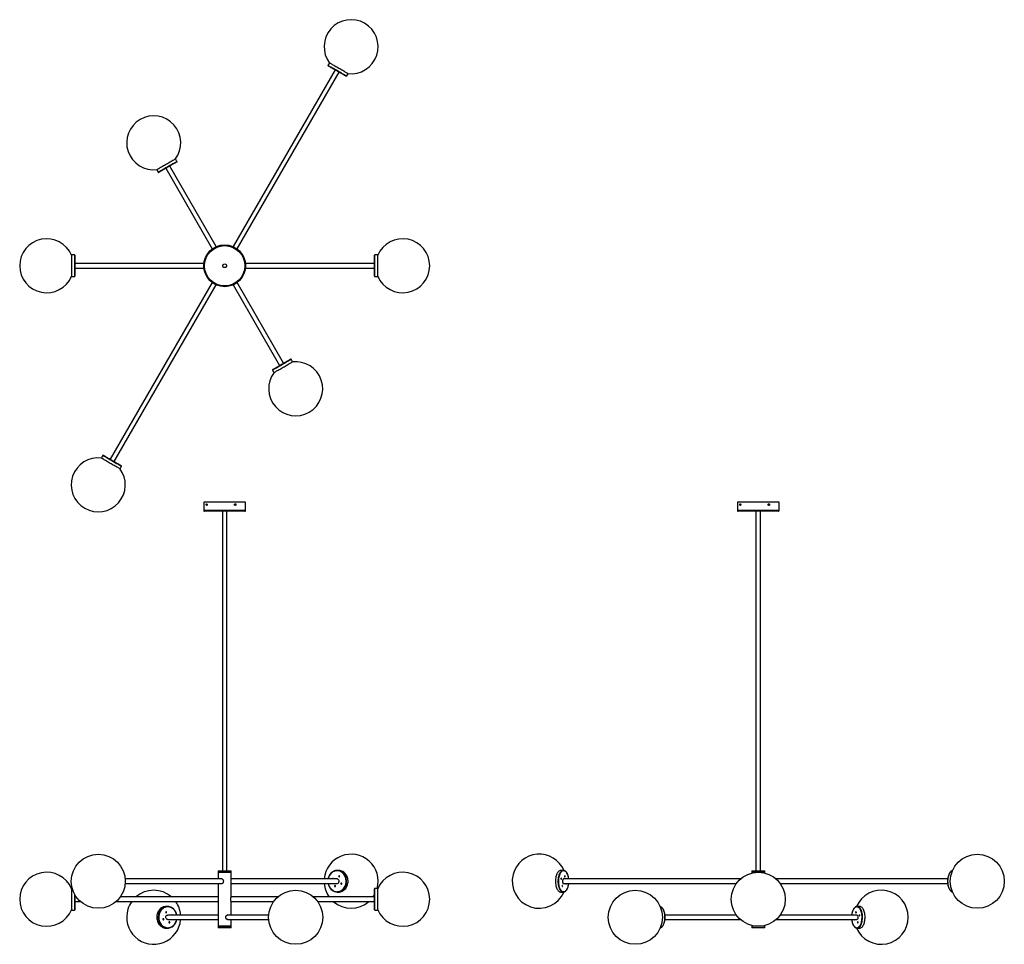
# Model space of a CAD drawing. Header units: millimetres. Extents: x 172 to 2906, y 336 to 2903.
import ezdxf

# ---------------------------------------------------------------- set-up
doc = ezdxf.new("R2010")
doc.units = ezdxf.units.MM

msp = doc.modelspace()

# ---------------------------------------------------------------- linework, layer by layer
at = {"color": 7, "linetype": 'Continuous', "lineweight": 25}
for p, q in [((1047.6, 2763.4), (764.5, 2272.9)), ((1031.7, 2783), (1027.7, 2776.1)), ((775.5, 2266.5), (1058.6, 2757)), ((1079.6, 2746.1), (1083.6, 2753)), ((608.6, 2509.3), (604.6, 2516.3)), ((577.6, 2490.3), (706.8, 2266.5)), ((717.8, 2272.9), (588.6, 2496.6)), ((552.7, 2486.3), (556.7, 2479.3)), ((324.1, 2249.8), (316.1, 2249.8)), ((316.1, 2249.8), (316.1, 2189.8)), ((325.1, 2248.8), (325.1, 2190.8)), ((1157.1, 2244.3), (1157.1, 2248.8)), ((1157.1, 2190.8), (1157.1, 2244.3)), ((1166.1, 2249.8), (1158.1, 2249.8)), ((1166.1, 2245.2), (1166.1, 2249.8)), ((1166.1, 2189.8), (1166.1, 2245.2)), ((683.5, 2226.1), (325.1, 2226.1)), ((1157.1, 2226.1), (798.8, 2226.1)), ((316.1, 2189.8), (324.1, 2189.8)), ((325.1, 2213.4), (683.5, 2213.4)), ((690, 2192.4), (690, 2192.4)), ((692.3, 2188.5), (692.3, 2188.5)), ((798.8, 2213.4), (1157.1, 2213.4)), ((1158.1, 2189.8), (1166.1, 2189.8)), ((706.8, 2173), (423.6, 1682.6)), ((434.6, 1676.2), (717.8, 2166.7)), ((764.5, 2166.7), (893.6, 1943)), ((904.6, 1949.3), (775.5, 2173)), ((929.6, 1953.3), (925.6, 1960.3)), ((873.7, 1930.3), (877.7, 1923.3)), ((402.7, 1693.5), (398.7, 1686.6)), ((450.6, 1656.6), (454.6, 1663.5)), ((683.1, 1563.4), (683.1, 1540.4)), ((691.1, 1563.4), (683.1, 1563.4)), ((799.1, 1563.4), (691.1, 1563.4)), ((799.1, 1540.4), (799.1, 1563.4)), ((2164.5, 1563.4), (2164.5, 1540.4)), ((2280.5, 1563.4), (2164.5, 1563.4)), ((2280.5, 1540.4), (2280.5, 1563.4)), ((692.8, 1538.4), (685.1, 1538.4)), ((797.1, 1538.4), (692.8, 1538.4)), ((734.8, 1538.4), (734.8, 540.4)), ((747.5, 540.4), (747.5, 1538.4)), ((2278.5, 1538.4), (2166.5, 1538.4)), ((2216.2, 1538.4), (2216.2, 540.4)), ((2228.9, 540.4), (2228.9, 1538.4)), ((723.1, 540.4), (723.1, 536.4)), ((723.1, 540.4), (739.7, 540.4)), ((723.1, 536.4), (723.1, 517.7)), ((723.1, 536.4), (739.7, 536.4)), ((723.1, 536.4), (741.1, 536.4)), ((739.7, 540.4), (759.1, 540.4)), ((739.7, 536.4), (759.1, 536.4)), ((741.1, 536.4), (759.1, 536.4)), ((759.1, 536.4), (759.1, 540.4)), ((759.1, 467.8), (759.1, 536.4)), ((1057.6, 541.4), (1053.6, 541.4)), ((1058.8, 523.5), (1059.1, 523.4)), ((1681.3, 541.4), (1674.4, 541.4)), ((1681.8, 541.3), (1681.3, 541.4)), ((2204.5, 540.4), (2204.5, 536.4)), ((2204.5, 540.4), (2240.5, 540.4)), ((2204.5, 536.4), (2204.5, 534.2)), ((2204.5, 536.4), (2240.5, 536.4)), ((2240.5, 536.4), (2240.5, 540.4)), ((2240.5, 534.2), (2240.5, 536.4)), ((733.1, 517.7), (464.8, 517.7)), ((464.8, 505), (733.1, 505)), ((723.1, 505), (723.1, 467.8)), ((1053.1, 517.7), (759.1, 517.7)), ((759.1, 505), (1053.1, 505)), ((1047.3, 496.6), (1047.7, 496.4)), ((1054.1, 517.6), (1053.1, 517.7)), ((1064.7, 503.4), (1065.1, 503.3)), ((1681.5, 505.1), (1682.1, 505)), ((2173.1, 517.7), (1682.1, 517.7)), ((1682.1, 505), (2161.6, 505)), ((2748.7, 517.7), (2272, 517.7)), ((2283.5, 505), (2748.7, 505)), ((317.8, 491.4), (316.1, 491.4)), ((316.1, 491.4), (316.1, 431.4)), ((325.1, 473.8), (325.1, 432.4)), ((329.1, 467.7), (325.1, 467.7)), ((723.2, 467.7), (451.1, 467.7)), ((888.7, 467.7), (759.1, 467.7)), ((1157.1, 467.7), (987.7, 467.7)), ((1053.6, 481.4), (1057.6, 481.4)), ((1157.1, 432.4), (1157.1, 490.4)), ((1166.1, 491.4), (1158.1, 491.4)), ((1166.1, 431.4), (1166.1, 491.4)), ((1674.4, 481.4), (1681.3, 481.4)), ((1681.3, 481.4), (1681.6, 481.4)), ((325.1, 455), (340.6, 455)), ((439.6, 455), (723.2, 455)), ((582.6, 441.4), (578.6, 441.4)), ((723.1, 454.9), (723.1, 386.4)), ((759.1, 455), (877.2, 455)), ((759.1, 417.7), (759.1, 454.9)), ((999.2, 455), (1157.1, 455)), ((2497.1, 441.4), (2496.5, 441.3)), ((2504, 441.4), (2497.1, 441.4)), ((316.1, 431.4), (324.1, 431.4)), ((723.1, 417.7), (583.1, 417.7)), ((594.9, 418), (594.4, 417.7)), ((863.5, 417.7), (749.1, 417.7)), ((1158.1, 431.4), (1166.1, 431.4)), ((2161.6, 417.7), (1963.2, 417.7)), ((2496.2, 417.7), (2283.5, 417.7)), ((583.1, 405), (723.1, 405)), ((723.1, 386.4), (723.1, 382.4)), ((731.7, 386.4), (723.1, 386.4)), ((723.1, 386.4), (741.1, 386.4)), ((759.1, 386.4), (731.7, 386.4)), ((741.1, 386.4), (759.1, 386.4)), ((749.1, 405), (863.5, 405)), ((759.1, 386.4), (759.1, 405)), ((759.1, 382.4), (759.1, 386.4)), ((1963.2, 405), (2173.1, 405)), ((2204.5, 388.6), (2204.5, 386.4)), ((2204.5, 386.4), (2204.5, 382.4)), ((2240.5, 386.4), (2204.5, 386.4)), ((2240.5, 386.4), (2240.5, 388.6)), ((2240.5, 382.4), (2240.5, 386.4)), ((2272, 405), (2496.2, 405)), ((2489.5, 405), (2489.6, 404.9)), ((578.6, 381.4), (582.6, 381.4)), ((731.7, 382.4), (723.1, 382.4)), ((759.1, 382.4), (731.7, 382.4)), ((2240.5, 382.4), (2204.5, 382.4)), ((2496.9, 381.4), (2497.1, 381.4)), ((2497.1, 381.4), (2504, 381.4))]:
    msp.add_line(p, q, dxfattribs=at)
at = {"color": 8, "linetype": 'Continuous', "lineweight": 25}
for p, q in [((324.1, 2249.8), (324.1, 2189.8)), ((1158.1, 2245.2), (1158.1, 2249.8)), ((1158.1, 2189.8), (1158.1, 2245.2)), ((691.1, 1540.4), (683.1, 1540.4)), ((799.1, 1540.4), (691.1, 1540.4)), ((2280.5, 1540.4), (2164.5, 1540.4)), ((1675.1, 519.4), (1675, 519.4)), ((324.1, 475.6), (324.1, 431.4)), ((1158.1, 431.4), (1158.1, 491.4))]:
    msp.add_line(p, q, dxfattribs=at)
at = {"color": 8, "linetype": 'Continuous', "lineweight": 25, "flags": 128}
for points in [[(1079.6, 2746.1), (1079.6, 2746.1), (1079.4, 2746.2), (1078.8, 2746.5), (1078, 2747), (1076.9, 2747.6), (1075.5, 2748.5), (1073.8, 2749.4), (1072, 2750.5), (1069.9, 2751.7), (1067.6, 2753), (1065.1, 2754.4), (1062.5, 2755.9), (1059.8, 2757.5), (1057.1, 2759.1), (1054.3, 2760.7), (1051.4, 2762.3), (1048.7, 2763.9), (1045.9, 2765.5), (1043.3, 2767), (1040.8, 2768.5), (1038.4, 2769.9), (1036.2, 2771.1), (1034.2, 2772.3), (1032.5, 2773.3), (1031, 2774.1), (1029.7, 2774.9), (1028.8, 2775.4), (1028.1, 2775.8), (1027.7, 2776), (1027.7, 2776.1)], [(607, 2508.4), (605.9, 2507.7), (604.5, 2506.9), (602.8, 2506), (600.9, 2504.9), (598.8, 2503.7), (596.5, 2502.3), (594.1, 2500.9), (591.5, 2499.4), (588.8, 2497.9), (586, 2496.3), (583.2, 2494.7), (580.4, 2493), (577.6, 2491.4), (574.9, 2489.8), (572.3, 2488.3), (569.7, 2486.9), (567.4, 2485.5), (565.2, 2484.2), (563.2, 2483.1), (561.5, 2482.1), (560, 2481.2), (558.7, 2480.5), (557.8, 2480), (557.1, 2479.6), (556.7, 2479.4), (556.7, 2479.3)], [(608.6, 2509.3), (608.6, 2509.3), (608.4, 2509.2), (607.8, 2508.9), (607, 2508.4)], [(873.7, 1930.3), (873.7, 1930.3), (873.9, 1930.4), (874.5, 1930.7), (875.3, 1931.2), (876.4, 1931.9), (877.8, 1932.7), (879.5, 1933.6), (881.4, 1934.7), (883.5, 1935.9), (885.8, 1937.3), (888.2, 1938.7), (890.8, 1940.2), (893.5, 1941.7), (896.3, 1943.3), (899.1, 1944.9), (901.9, 1946.6), (904.7, 1948.2), (907.4, 1949.7), (910, 1951.3), (912.6, 1952.7), (914.9, 1954.1), (917.1, 1955.3), (919.1, 1956.5)], [(919.1, 1956.5), (920.8, 1957.5), (922.3, 1958.4), (923.6, 1959.1), (924.5, 1959.6), (925.2, 1960), (925.6, 1960.2), (925.6, 1960.3)], [(402.7, 1693.5), (402.7, 1693.5), (402.8, 1693.4), (403.3, 1693.2), (404.1, 1692.7), (405.1, 1692.1), (406.5, 1691.3), (408.1, 1690.4), (409.9, 1689.4), (411.9, 1688.2), (414.2, 1686.9), (416.6, 1685.5)], [(416.6, 1685.5), (419.2, 1684), (421.8, 1682.5), (424.6, 1680.9), (427.4, 1679.3), (430.2, 1677.6), (433, 1676), (435.7, 1674.4), (438.4, 1672.9), (440.9, 1671.4), (443.4, 1670), (445.6, 1668.8), (447.6, 1667.6), (449.4, 1666.5), (451, 1665.6), (452.3, 1664.9), (453.3, 1664.3), (454.1, 1663.9), (454.5, 1663.6), (454.6, 1663.5)], [(1042.1, 485.3), (1044.6, 484.1), (1047.3, 483.2), (1050, 482.6), (1052.8, 482.4), (1055.5, 482.5), (1058.3, 483), (1060.9, 483.8), (1063.5, 484.9), (1066, 486.4), (1068.3, 488.2), (1070.4, 490.3), (1072.3, 492.6), (1074, 495.1), (1075.4, 497.9), (1076.5, 500.8), (1077.4, 503.8), (1078, 506.9), (1078.2, 510.1), (1078.2, 513.3), (1077.9, 516.5), (1077.2, 519.6), (1076.3, 522.6), (1075.1, 525.5), (1073.6, 528.2), (1071.9, 530.7), (1069.9, 532.9), (1067.8, 534.9), (1065.4, 536.6), (1063, 538.1), (1060.4, 539.1), (1057.7, 539.9), (1054.9, 540.3), (1052.2, 540.3), (1049.4, 540), (1046.7, 539.4), (1044.1, 538.4), (1041.5, 537.1), (1039.2, 535.5), (1037, 533.5), (1034.9, 531.3), (1033.1, 528.9), (1031.6, 526.3), (1030.3, 523.4), (1029.3, 520.5), (1028.6, 517.7)], [(1070.2, 488.3), (1071.1, 489.1), (1073.1, 491.4), (1074.8, 493.9), (1076.3, 496.7), (1077.6, 499.6), (1078.5, 502.7), (1079.2, 505.8), (1079.6, 509), (1079.6, 512.3), (1079.4, 515.5), (1078.8, 518.7), (1078, 521.8), (1076.9, 524.8), (1075.5, 527.6), (1073.8, 530.2), (1072, 532.7), (1069.9, 534.8), (1069.6, 535)], [(1681.3, 541.4), (1680.4, 541.3), (1678.8, 540.9), (1677.2, 540.2), (1675.7, 539.2), (1674.2, 537.8), (1672.8, 536.1), (1671.5, 534.1), (1670.3, 531.9), (1669.3, 529.4), (1668.4, 526.7), (1667.6, 523.8), (1667, 520.8), (1666.6, 517.6), (1666.4, 514.4), (1666.3, 511.2), (1666.4, 507.9), (1666.7, 504.7), (1667.1, 501.6), (1667.7, 498.6), (1668.5, 495.7), (1669.4, 493.1), (1670.5, 490.6), (1671.6, 488.4), (1672.9, 486.4), (1674.3, 484.8), (1675.8, 483.4), (1677.4, 482.4), (1678.9, 481.7), (1680.6, 481.4), (1681.3, 481.4)], [(1688.9, 537.1), (1687.4, 538.4), (1685.9, 539.4), (1684.3, 540), (1682.7, 540.3), (1681.1, 540.3), (1679.6, 539.9), (1678, 539.2), (1676.5, 538.1), (1675.1, 536.7), (1673.7, 535), (1672.5, 533), (1671.3, 530.7), (1670.3, 528.2), (1669.5, 525.5), (1668.8, 522.6), (1668.2, 519.6), (1667.9, 516.5), (1667.7, 513.3), (1667.7, 510.1), (1667.8, 507), (1668.1, 503.8), (1668.6, 500.8), (1669.3, 497.9), (1670.1, 495.2), (1671.1, 492.6), (1672.2, 490.3), (1673.4, 488.2), (1674.7, 486.4), (1676.1, 485), (1677.6, 483.8), (1679.2, 483), (1680.8, 482.5), (1682.4, 482.4), (1683.9, 482.6), (1685.5, 483.2), (1687.1, 484.1), (1688.5, 485.3), (1689.9, 486.9), (1691.2, 488.7), (1692.4, 490.9), (1693.5, 493.2), (1694.4, 495.8), (1695.2, 498.6), (1695.8, 501.6), (1696.3, 504.6), (1696.3, 505)], [(1696.3, 517.7), (1695.9, 520.4), (1695.3, 523.4), (1694.6, 526.2), (1693.7, 528.9), (1692.7, 531.3), (1691.5, 533.5), (1690.2, 535.4), (1688.9, 537.1)], [(2761.7, 481.6), (2760.9, 481.9), (2759.4, 482.7), (2757.8, 483.8), (2756.4, 485.3), (2755, 487.1), (2753.8, 489.1), (2752.6, 491.4), (2751.6, 493.9), (2750.7, 496.7), (2750, 499.6), (2749.5, 502.7), (2749.1, 505.8), (2748.9, 509), (2748.8, 512.3), (2749, 515.5), (2749.3, 518.7), (2749.8, 521.8), (2750.4, 524.8), (2751.2, 527.6), (2752.2, 530.2), (2753.2, 532.7), (2754.5, 534.8), (2755.8, 536.7), (2757.2, 538.3), (2758.7, 539.6), (2760.2, 540.5), (2761.7, 541.1)], [(606.7, 421.5), (605.6, 424.4), (604.2, 427.2), (602.5, 429.8), (600.7, 432.1), (598.6, 434.2), (596.3, 436.1), (593.9, 437.6), (591.3, 438.8), (588.7, 439.7), (585.9, 440.2), (583.2, 440.4), (580.4, 440.2), (577.7, 439.7), (575, 438.8), (572.5, 437.6), (570, 436.1), (567.7, 434.3), (565.7, 432.2), (563.8, 429.8), (562.1, 427.2), (560.8, 424.5), (559.6, 421.6), (558.8, 418.5), (558.3, 415.4), (558, 412.2), (558.1, 409), (558.5, 405.8), (559.2, 402.7), (560.1, 399.7), (561.4, 396.9), (562.9, 394.2), (564.7, 391.7), (566.6, 389.5), (568.8, 387.5), (571.2, 385.9), (573.7, 384.5), (576.3, 383.5), (579, 382.8), (581.7, 382.4), (584.5, 382.4), (587.3, 382.8), (590, 383.4), (592.6, 384.5), (595.1, 385.8), (597.4, 387.5), (599.6, 389.5), (601.6, 391.7), (603.4, 394.2), (604.9, 396.8), (606.1, 399.7), (607.1, 402.7), (607.7, 405)], [(1950.1, 441.1), (1950.9, 440.8), (1952.5, 440), (1954, 438.9), (1955.5, 437.4), (1956.8, 435.6), (1958.1, 433.6), (1959.2, 431.3)], [(2509.8, 421.5), (2509.2, 424.4), (2508.4, 427.2), (2507.4, 429.8), (2506.3, 432.1), (2505.1, 434.2), (2503.8, 436.1), (2502.4, 437.6), (2500.9, 438.8), (2499.4, 439.7), (2497.8, 440.2), (2496.2, 440.4), (2494.6, 440.2), (2493.1, 439.7), (2491.5, 438.8), (2490, 437.6), (2488.6, 436.1), (2487.3, 434.3), (2486.1, 432.2), (2485, 429.8), (2484.1, 427.2), (2483.3, 424.5), (2482.6, 421.6), (2482.2, 418.5), (2482.1, 417.7)], [(2511.1, 421.9), (2510.5, 424.8), (2509.7, 427.7), (2508.7, 430.3), (2507.6, 432.7), (2506.4, 434.8), (2505.1, 436.7), (2503.7, 438.3), (2502.2, 439.6), (2500.6, 440.5), (2499, 441.1), (2497.4, 441.4), (2497.1, 441.4)], [(607.7, 417.7), (607.5, 418.5), (606.7, 421.5)], [(1959.2, 431.3), (1960.2, 428.7), (1961.1, 426), (1961.8, 423.1), (1962.4, 420), (1962.8, 416.9), (1963, 413.6), (1963, 410.4), (1962.9, 407.2), (1962.6, 404), (1962.1, 400.9), (1961.4, 397.9), (1960.6, 395.1), (1959.7, 392.4), (1958.6, 390), (1957.4, 387.9), (1956, 386), (1954.6, 384.4), (1953.1, 383.1), (1951.6, 382.2), (1950.1, 381.7)], [(2482.1, 405), (2482.4, 402.7), (2482.9, 399.7), (2483.6, 396.9), (2484.5, 394.2), (2485.5, 391.7), (2486.7, 389.5), (2487.9, 387.5), (2489.3, 385.9), (2490.7, 384.5), (2492.3, 383.5), (2493.8, 382.8), (2495.4, 382.4), (2497, 382.4), (2498.6, 382.8), (2500.1, 383.4), (2501.7, 384.5), (2503.1, 385.8), (2504.5, 387.5), (2505.7, 389.5), (2506.9, 391.7), (2507.9, 394.2), (2508.8, 396.8), (2509.5, 399.7), (2510, 402.7), (2510.4, 405.8), (2510.7, 408.9), (2510.7, 412.1), (2510.6, 415.3), (2510.3, 418.5), (2509.8, 421.5), (2509.8, 421.5)], [(2497.1, 381.4), (2498.4, 381.5), (2500, 381.9), (2501.6, 382.7), (2503.1, 383.9), (2504.5, 385.3), (2505.9, 387.1), (2507.2, 389.1), (2508.3, 391.4), (2509.3, 394), (2510.2, 396.7), (2510.9, 399.7), (2511.4, 402.7), (2511.8, 405.9), (2512, 409.1), (2512.1, 412.3), (2511.9, 415.6), (2511.6, 418.8), (2511.1, 421.9)]]:
    msp.add_lwpolyline(points, dxfattribs=at)
at = {"color": 7, "linetype": 'Continuous', "lineweight": 25, "flags": 128}
for points in [[(1078.3, 2745.7), (1078.2, 2745.7), (1077.9, 2745.9), (1077.2, 2746.3), (1076.3, 2746.8), (1075.1, 2747.5), (1073.6, 2748.4), (1071.9, 2749.4), (1069.9, 2750.5), (1067.8, 2751.7), (1065.4, 2753.1), (1063, 2754.5), (1060.4, 2756), (1057.7, 2757.6), (1054.9, 2759.2), (1052.2, 2760.8), (1049.4, 2762.4), (1046.7, 2763.9), (1044.1, 2765.4), (1041.5, 2766.9), (1039.2, 2768.3), (1037, 2769.5), (1034.9, 2770.7), (1033.1, 2771.7), (1031.6, 2772.6), (1030.3, 2773.4), (1029.3, 2774), (1028.6, 2774.4), (1028.2, 2774.6), (1028, 2774.7)], [(1083.6, 2753), (1083.6, 2753), (1083.4, 2753.1), (1082.8, 2753.4), (1082, 2753.9), (1080.9, 2754.6), (1079.5, 2755.4), (1077.8, 2756.3), (1076, 2757.4), (1073.9, 2758.6), (1071.6, 2760), (1069.1, 2761.4), (1066.5, 2762.9), (1063.8, 2764.4), (1061.1, 2766), (1058.3, 2767.6), (1055.4, 2769.3), (1052.7, 2770.9), (1049.9, 2772.4), (1047.3, 2774), (1044.8, 2775.4), (1042.4, 2776.8), (1040.2, 2778), (1038.2, 2779.2), (1036.5, 2780.2), (1035, 2781.1), (1033.7, 2781.8), (1032.8, 2782.3), (1032.1, 2782.7), (1031.7, 2782.9), (1031.7, 2783)], [(603, 2515.3), (601.9, 2514.7), (600.5, 2513.8), (598.8, 2512.9), (596.9, 2511.8), (594.8, 2510.6), (592.5, 2509.3), (590.1, 2507.8), (587.5, 2506.4), (584.8, 2504.8), (582, 2503.2), (579.2, 2501.6), (576.4, 2500), (573.6, 2498.3), (570.9, 2496.8), (568.3, 2495.3), (565.7, 2493.8), (563.4, 2492.4), (561.2, 2491.2), (559.2, 2490), (557.5, 2489), (556, 2488.2), (554.7, 2487.4), (553.8, 2486.9), (553.1, 2486.5), (552.7, 2486.3), (552.7, 2486.3)], [(604.6, 2516.3), (604.6, 2516.2), (604.4, 2516.1), (603.8, 2515.8), (603, 2515.3)], [(606.7, 2507), (605.6, 2506.4), (604.2, 2505.6), (602.5, 2504.7), (600.7, 2503.6), (598.6, 2502.4), (596.3, 2501.1), (593.9, 2499.7), (591.3, 2498.2), (588.7, 2496.6), (585.9, 2495.1), (583.2, 2493.5), (580.4, 2491.9), (577.7, 2490.3), (575, 2488.8), (572.5, 2487.3), (570, 2485.9), (567.7, 2484.6), (565.7, 2483.4), (563.8, 2482.3), (562.1, 2481.3), (560.8, 2480.5), (559.6, 2479.9), (558.8, 2479.4), (558.3, 2479.1), (558, 2479), (558, 2479)], [(608.3, 2508), (608.3, 2508), (608, 2507.8), (607.5, 2507.5), (606.7, 2507)], [(874, 1931.6), (874.2, 1931.7), (874.6, 1932), (875.3, 1932.4), (876.3, 1933), (877.6, 1933.7), (879.2, 1934.6), (881, 1935.6), (883, 1936.8), (885.2, 1938.1), (887.6, 1939.5), (890.1, 1940.9), (892.8, 1942.4), (895.5, 1944), (898.2, 1945.6), (901, 1947.2), (903.7, 1948.8), (906.4, 1950.3), (909, 1951.8), (911.5, 1953.3), (913.8, 1954.6), (916, 1955.9), (917.9, 1957)], [(877.7, 1923.3), (877.7, 1923.3), (877.9, 1923.5), (878.5, 1923.8), (879.3, 1924.3), (880.4, 1924.9), (881.8, 1925.7), (883.5, 1926.7), (885.4, 1927.8), (887.5, 1929), (889.8, 1930.3), (892.2, 1931.7), (894.8, 1933.2), (897.5, 1934.8), (900.3, 1936.4), (903.1, 1938), (905.9, 1939.6), (908.7, 1941.2), (911.4, 1942.8), (914, 1944.3), (916.6, 1945.8), (918.9, 1947.2), (921.1, 1948.4), (923.1, 1949.6)], [(917.9, 1957), (919.7, 1958), (921.1, 1958.8), (922.3, 1959.5), (923.3, 1960), (923.9, 1960.4), (924.2, 1960.6), (924.3, 1960.6)], [(923.1, 1949.6), (924.8, 1950.6), (926.3, 1951.4), (927.6, 1952.1), (928.5, 1952.7), (929.2, 1953.1), (929.6, 1953.3), (929.6, 1953.3)], [(398.7, 1686.6), (398.7, 1686.6), (398.8, 1686.5), (399.3, 1686.2), (400.1, 1685.8), (401.1, 1685.2), (402.5, 1684.4), (404.1, 1683.5), (405.9, 1682.4), (407.9, 1681.2), (410.2, 1679.9), (412.6, 1678.6)], [(404, 1693.9), (404.2, 1693.8), (404.6, 1693.6), (405.3, 1693.2), (406.3, 1692.6), (407.6, 1691.8), (409.1, 1691), (410.9, 1689.9), (412.9, 1688.8), (415.1, 1687.5), (417.5, 1686.1)], [(412.6, 1678.6), (415.2, 1677.1), (417.8, 1675.5), (420.6, 1673.9), (423.4, 1672.3), (426.2, 1670.7), (429, 1669.1), (431.7, 1667.5), (434.4, 1666), (436.9, 1664.5), (439.4, 1663.1), (441.6, 1661.8), (443.6, 1660.7), (445.4, 1659.6), (447, 1658.7), (448.3, 1658), (449.3, 1657.4), (450.1, 1656.9), (450.5, 1656.7), (450.6, 1656.6)], [(417.5, 1686.1), (420, 1684.7), (422.7, 1683.1), (425.4, 1681.6), (428.1, 1680), (430.9, 1678.4), (433.6, 1676.8), (436.3, 1675.3), (438.9, 1673.7), (441.4, 1672.3), (443.8, 1671), (445.9, 1669.7), (447.9, 1668.6), (449.6, 1667.6), (451.1, 1666.7), (452.3, 1666), (453.2, 1665.5), (453.9, 1665.1), (454.2, 1664.9), (454.3, 1664.9)], [(1069.6, 535), (1067.6, 536.7), (1065.1, 538.3), (1062.5, 539.6), (1059.8, 540.5), (1057.1, 541.1), (1054.3, 541.4), (1051.4, 541.3), (1048.7, 540.8), (1045.9, 540), (1043.3, 538.9), (1040.8, 537.4), (1038.4, 535.7), (1036.2, 533.6), (1034.2, 531.3), (1032.5, 528.8), (1031, 526), (1029.7, 523.1), (1028.8, 520.1), (1028.3, 517.7)], [(1042.8, 517.7), (1042.8, 517.9), (1042.7, 518.5), (1042.5, 519), (1042.1, 519.3), (1041.6, 519.5), (1041.1, 519.4), (1040.6, 519.1), (1040.3, 518.6), (1040.2, 518.1), (1040.2, 517.7)], [(1057.6, 481.4), (1059.9, 481.5), (1062.6, 481.9), (1065.4, 482.7), (1068, 483.8), (1070.5, 485.3), (1072.9, 487.1), (1075.1, 489.1), (1077.1, 491.4), (1078.8, 493.9), (1080.3, 496.7), (1081.6, 499.6), (1082.5, 502.7), (1083.2, 505.8), (1083.6, 509), (1083.6, 512.3), (1083.4, 515.5), (1082.8, 518.7), (1082, 521.8), (1080.9, 524.8), (1079.5, 527.6), (1077.8, 530.2), (1076, 532.7), (1073.9, 534.8), (1071.6, 536.7), (1069.1, 538.3), (1066.5, 539.6), (1063.8, 540.5), (1061.1, 541.1), (1058.3, 541.4), (1057.6, 541.4)], [(1060, 524.2), (1060.2, 524.7), (1060.1, 525.3), (1059.9, 525.8), (1059.5, 526.2), (1059, 526.3), (1058.5, 526.2), (1058, 526), (1057.7, 525.5), (1057.6, 524.9), (1057.6, 524.3), (1057.9, 523.8), (1058.3, 523.5), (1058.8, 523.3), (1059.3, 523.4), (1059.7, 523.7), (1060, 524.2)], [(1674.4, 541.4), (1673.5, 541.3), (1671.8, 540.9), (1670.3, 540.2), (1668.7, 539.2), (1667.3, 537.8), (1665.9, 536.1), (1664.6, 534.1), (1663.4, 531.9), (1662.4, 529.4), (1661.5, 526.7), (1660.7, 523.8), (1660.1, 520.8), (1659.7, 517.6), (1659.4, 514.4), (1659.4, 511.2), (1659.5, 507.9), (1659.7, 504.7), (1660.2, 501.6), (1660.8, 498.6), (1661.5, 495.7), (1662.5, 493.1), (1663.5, 490.6), (1664.7, 488.4), (1666, 486.4), (1667.4, 484.8), (1668.9, 483.4), (1670.4, 482.4), (1672, 481.7), (1673.6, 481.4), (1674.4, 481.4)], [(1674.8, 519), (1674.8, 518.4), (1674.8, 517.9), (1674.9, 517.3), (1675.2, 517), (1675.4, 516.8), (1675.7, 516.9), (1676, 517.2), (1676.2, 517.6), (1676.2, 518.2), (1676.2, 518.8), (1676.1, 519.3), (1675.8, 519.6), (1675.6, 519.8), (1675.3, 519.7), (1675, 519.5), (1674.8, 519)], [(1685, 525.3), (1684.9, 524.8), (1684.9, 524.2), (1685, 523.7), (1685.3, 523.3), (1685.6, 523.2), (1685.8, 523.2), (1686.1, 523.5), (1686.3, 524), (1686.4, 524.5), (1686.3, 525.1), (1686.2, 525.6), (1686, 526), (1685.7, 526.1), (1685.4, 526.1), (1685.1, 525.8), (1685, 525.3)], [(731.9, 517.7), (732.2, 517.8), (732.7, 517.8)], [(732.4, 504.9), (732.2, 505), (731.9, 505)], [(1048.6, 497.2), (1048.7, 497.8), (1048.6, 498.4), (1048.4, 498.9), (1048, 499.2), (1047.5, 499.4), (1047, 499.3), (1046.6, 499), (1046.3, 498.6), (1046.1, 498), (1046.2, 497.4), (1046.4, 496.9), (1046.8, 496.6), (1047.3, 496.4), (1047.8, 496.5), (1048.3, 496.8), (1048.6, 497.2)], [(1053.1, 505), (1053.5, 505), (1054.8, 505.3), (1056, 505.9), (1057.1, 506.9), (1057.9, 508.1), (1058.4, 509.5), (1058.6, 511), (1058.6, 512.5), (1058.1, 514), (1057.5, 515.3), (1056.5, 516.4), (1055.4, 517.2), (1054.1, 517.6)], [(1066, 504.1), (1066.1, 504.7), (1066, 505.2), (1065.8, 505.7), (1065.4, 506.1), (1064.9, 506.2), (1064.4, 506.2), (1064, 505.9), (1063.6, 505.4), (1063.5, 504.8), (1063.6, 504.3), (1063.8, 503.8), (1064.2, 503.4), (1064.7, 503.2), (1065.2, 503.3), (1065.7, 503.6), (1066, 504.1)], [(1678, 498.8), (1677.9, 498.2), (1678, 497.6), (1678.1, 497.1), (1678.3, 496.7), (1678.6, 496.6), (1678.9, 496.6), (1679.2, 496.9), (1679.3, 497.4), (1679.4, 497.9), (1679.4, 498.5), (1679.2, 499), (1679, 499.4), (1678.7, 499.6), (1678.4, 499.5), (1678.2, 499.2), (1678, 498.8)], [(1682.1, 517.7), (1682, 517.7), (1681.3, 517.5), (1680.6, 516.9), (1679.9, 515.9), (1679.5, 514.7), (1679.1, 513.4), (1679, 511.9), (1679, 510.3), (1679.2, 508.9), (1679.6, 507.5), (1680.1, 506.4), (1680.8, 505.6), (1681.5, 505.1)], [(1688.1, 505), (1688, 504.5), (1688.1, 504), (1688.2, 503.4), (1688.4, 503.1), (1688.7, 502.9), (1689, 503), (1689.3, 503.3), (1689.5, 503.7), (1689.5, 504.3), (1689.5, 504.9), (1689.5, 505)], [(1688.3, 503.1), (1688.5, 504.6), (1688.6, 505.2)], [(578.6, 441.4), (576.4, 441.2), (573.6, 440.8), (570.9, 440), (568.3, 438.9), (565.7, 437.4), (563.4, 435.6), (561.2, 433.6), (559.2, 431.3), (557.5, 428.7), (556, 426), (554.7, 423.1), (553.8, 420), (553.1, 416.9), (552.7, 413.6), (552.7, 410.4), (552.9, 407.2), (553.5, 404), (554.3, 400.9), (555.4, 397.9), (556.8, 395.1), (558.5, 392.4), (560.4, 390), (562.5, 387.9), (564.8, 386), (567.2, 384.4), (569.8, 383.1), (572.5, 382.2), (575.3, 381.6), (578.1, 381.4), (578.6, 381.4)], [(599, 434.6), (598.8, 434.8), (596.5, 436.7), (594.1, 438.3), (591.5, 439.6), (588.8, 440.5), (586, 441.1), (583.2, 441.4), (580.4, 441.2), (577.6, 440.8), (574.9, 440), (572.3, 438.9), (569.7, 437.4), (567.4, 435.6), (565.2, 433.6), (563.2, 431.3), (561.5, 428.7), (560, 426), (558.7, 423.1), (557.8, 420), (557.1, 416.9), (556.7, 413.6), (556.7, 410.4), (556.9, 407.2), (557.5, 404), (558.3, 400.9), (559.4, 397.9), (560.8, 395.1), (562.5, 392.4), (564.4, 390), (566.5, 387.9), (568.8, 386), (571.2, 384.4), (573.8, 383.1), (576.5, 382.2), (579.3, 381.6), (582.1, 381.4), (584.9, 381.5), (587.7, 381.9), (590.4, 382.7), (593, 383.9), (595.6, 385.3), (597.9, 387.1), (599.2, 388.2)], [(2518.1, 421.9), (2517.4, 424.8), (2516.6, 427.7), (2515.6, 430.3), (2514.6, 432.7), (2513.3, 434.8), (2512, 436.7), (2510.6, 438.3), (2509.1, 439.6), (2507.5, 440.5), (2506, 441.1), (2504.3, 441.4), (2504, 441.4)], [(578.2, 426.8), (577.7, 426.5), (577.4, 426), (577.3, 425.5), (577.4, 424.9), (577.7, 424.4), (578.1, 424), (578.6, 423.9), (579.1, 424), (579.5, 424.3), (579.8, 424.8), (579.9, 425.4), (579.8, 425.9), (579.6, 426.4), (579.1, 426.8), (578.7, 426.9), (578.2, 426.8)], [(583.1, 405), (582.7, 405), (581.4, 405.3), (580.2, 406), (579.2, 406.9), (578.4, 408.2), (577.9, 409.6), (577.7, 411.1), (577.8, 412.6), (578.2, 414.1), (578.9, 415.4), (579.8, 416.4), (581, 417.2), (582.2, 417.6), (583.1, 417.7)], [(595.7, 417.7), (595.4, 418), (595.1, 418.1)], [(750.4, 417.7), (750.1, 417.8), (749.1, 417.9)], [(2493.3, 426.8), (2493.1, 426.5), (2492.9, 426), (2492.8, 425.5), (2492.9, 424.9), (2493, 424.4), (2493.3, 424), (2493.6, 423.9), (2493.9, 424), (2494.1, 424.3), (2494.3, 424.8), (2494.3, 425.4), (2494.3, 425.9), (2494.1, 426.4), (2493.9, 426.8), (2493.6, 426.9), (2493.3, 426.8)], [(2494.3, 425.9), (2494, 425.1), (2493.8, 424.5)], [(2496.2, 417.7), (2496.5, 417.7), (2497.2, 417.4), (2497.9, 416.7), (2498.5, 415.8), (2499, 414.6), (2499.3, 413.1)], [(2499.3, 413.1), (2499.4, 411.6), (2499.3, 410.1), (2499.1, 408.7), (2498.7, 407.4), (2498.1, 406.3), (2497.5, 405.5), (2496.7, 405.1), (2496.2, 405)], [(2503, 418), (2502.7, 417.7), (2502.6, 417.2), (2502.5, 416.7), (2502.5, 416.1), (2502.7, 415.6), (2502.9, 415.2), (2503.2, 415.1), (2503.5, 415.2), (2503.8, 415.5), (2503.9, 416), (2504, 416.6), (2503.9, 417.1), (2503.8, 417.6), (2503.6, 418), (2503.3, 418.1), (2503, 418)], [(2504, 381.4), (2505.3, 381.5), (2506.9, 381.9), (2508.5, 382.7), (2510, 383.9), (2511.5, 385.3), (2512.8, 387.1), (2514.1, 389.1), (2515.2, 391.4), (2516.2, 394), (2517.1, 396.7), (2517.8, 399.7), (2518.4, 402.7), (2518.8, 405.9), (2519, 409.1), (2519, 412.3), (2518.9, 415.6), (2518.5, 418.8), (2518.1, 421.9)], [(570.5, 407.5), (570.1, 407.2), (569.8, 406.7), (569.7, 406.2), (569.8, 405.6), (570, 405.1), (570.4, 404.7), (570.9, 404.6), (571.4, 404.7), (571.9, 405), (572.2, 405.5), (572.3, 406.1), (572.2, 406.6), (571.9, 407.1), (571.5, 407.5), (571, 407.6), (570.5, 407.5)], [(587.2, 398.7), (586.8, 398.4), (586.5, 397.9), (586.4, 397.4), (586.5, 396.8), (586.7, 396.3), (587.2, 395.9), (587.6, 395.8), (588.1, 395.9), (588.6, 396.2), (588.9, 396.7), (589, 397.3), (588.9, 397.8), (588.6, 398.3), (588.2, 398.7), (587.7, 398.8), (587.2, 398.7)], [(749.6, 404.9), (750.1, 405), (750.4, 405)], [(2488.7, 405), (2488.9, 404.7), (2489.2, 404.6), (2489.4, 404.7), (2489.7, 405)], [(2498.6, 398.7), (2498.3, 398.4), (2498.2, 397.9), (2498.1, 397.4), (2498.1, 396.8), (2498.3, 396.3), (2498.5, 395.9), (2498.8, 395.8), (2499.1, 395.9), (2499.3, 396.2), (2499.5, 396.7), (2499.6, 397.3), (2499.5, 397.8), (2499.4, 398.3), (2499.1, 398.7), (2498.9, 398.8), (2498.6, 398.7)]]:
    msp.add_lwpolyline(points, dxfattribs=at)
at = {"color": 7, "linetype": 'Continuous', "lineweight": 25}
for centre, radius in [((741.1, 2219.8), 58), ((741.1, 2219.8), 56.8), ((741.1, 2219.8), 56), ((741.1, 2219.8), 5.25), ((741.1, 2219.8), 5.15), ((390.1, 511.4), 75), ((2830.6, 511.4), 75), ((2222.5, 461.4), 75), ((938.2, 411.4), 75), ((1881.2, 411.4), 75)]:
    msp.add_circle(centre, radius, dxfattribs=at)
for centre, radius, start, end in [((1092.2, 2827.9), 75, 262.8301, 217.1699), ((1028.5, 2775.6), 1, 150, 240), ((1078.8, 2746.6), 1, 240, 330), ((544.1, 2561.1), 75, 322.8301, 277.1699), ((607.8, 2508.8), 1, 300, 30), ((557.5, 2479.8), 1, 210, 300), ((247, 2219.8), 75, 22.8301, 337.1699), ((1235.3, 2219.8), 75, 202.8301, 157.1699), ((324.1, 2248.8), 1, 0, 90), ((1158.1, 2248.8), 1, 90, 180), ((324.1, 2190.8), 1, 270, 360), ((1158.1, 2190.8), 1, 180, 270), ((938.2, 1878.5), 75, 142.8301, 97.1699), ((924.8, 1959.8), 1, 30, 120), ((874.5, 1930.8), 1, 120, 210), ((390.1, 1611.7), 75, 82.8301, 37.1699), ((403.5, 1693), 1, 60, 150), ((453.8, 1664), 1, 330, 60), ((685.1, 1540.4), 2, 180, 270), ((797.1, 1540.4), 2, 270, 0), ((2166.5, 1540.4), 2, 180, 270), ((2278.5, 1540.4), 2, 270, 0), ((1092.2, 511.4), 75, 344.534, 175.1431), ((1614.5, 511.4), 75, 23.4107, 165.3489), ((247, 461.4), 75, 22.8301, 337.1699), ((1042.2, 518), 1.5, 106.9915, 191.7331), ((1059.6, 524.8), 1.56, 108.2083, 238.7202), ((1235.3, 461.4), 75, 202.8301, 157.1699), ((1614.5, 511.4), 75, 165.3489, 336.6017), ((1673.1, 518.3), 2.33, 328.3157, 31.6843), ((1683.2, 524.7), 2.33, 328.3143, 31.6857), ((1092.2, 511.4), 75, 184.8569, 215.5913), ((1057.6, 509.9), 29.7, 189.3985, 238.8181), ((1048.2, 497.9), 1.56, 108.209, 238.7207), ((1065.5, 504.7), 1.56, 108.2084, 238.7213), ((1676.3, 498.1), 2.33, 328.3157, 31.6843), ((1686.2, 504.4), 2.45, 329.9758, 14.1607), ((544.1, 411.4), 75, 48.706, 131.294), ((1053.7, 504.8), 23.4, 240.5679, 315.0118), ((1092.2, 511.4), 75, 324.4087, 329.9784), ((1158.1, 490.4), 1, 90, 180), ((2563.9, 411.4), 75, 203.4106, 156.5908), ((544.1, 411.4), 75, 144.4087, 162.6732), ((544.1, 411.4), 75, 4.8569, 35.5913), ((1092.2, 511.4), 75, 228.706, 311.294), ((324.1, 432.4), 1, 270, 360), ((544.1, 411.4), 75, 162.6732, 355.1431), ((578, 425.6), 1.36, 15.6617, 75.5184), ((577.9, 425.4), 1.52, 287.3533, 20.9659), ((595.3, 416.9), 1.18, 41.6586, 112.8197), ((1158.1, 432.4), 1, 180, 270), ((2496, 425.4), 2.33, 148.3546, 211.6454), ((2505.7, 416.6), 2.33, 148.3535, 211.6465), ((570.4, 406.3), 1.36, 15.6617, 75.5184), ((570.3, 406.1), 1.52, 287.3528, 20.9664), ((587.1, 397.5), 1.36, 15.6621, 75.518), ((587, 397.3), 1.52, 287.3526, 20.9664), ((2501.3, 397.3), 2.33, 148.3534, 211.6466)]:
    msp.add_arc(centre, radius, start, end, dxfattribs=at)
at = {"color": 8, "linetype": 'Continuous', "lineweight": 25}
msp.add_arc((1057, 509.9), 28.7, 189.8227, 238.8038, dxfattribs=at)
at = {"color": 7, "linetype": 'Continuous', "lineweight": 25}
for points, knots in [([(691.1, 1559.1), (691, 1559.1), (690.7, 1559), (690.4, 1558.6), (690.2, 1558.1), (690, 1557.4), (690, 1556.6), (690.1, 1555.9), (690.3, 1555.2), (690.6, 1554.8), (691, 1554.6), (691.4, 1554.6), (691.8, 1554.9), (692.1, 1555.4), (692.3, 1556.1), (692.3, 1556.9), (692.2, 1557.6), (692, 1558.3), (691.7, 1558.8), (691.4, 1559.1), (691.2, 1559.1), (691.1, 1559.1)], [0, 0, 0, 0, 0.053661, 0.107318, 0.161008, 0.214708, 0.268387, 0.322029, 0.375691, 0.429388, 0.483083, 0.536745, 0.590392, 0.644064, 0.697763, 0.751452, 0.805102, 0.858757, 0.912444, 0.966144, 1, 1, 1, 1]), ([(691.6, 1554.9), (691.6, 1554.9), (691.5, 1555), (691.3, 1555.5), (691.1, 1556.1), (691, 1556.9), (691.1, 1557.6), (691.3, 1558.3), (691.5, 1558.7), (691.6, 1558.8), (691.6, 1558.8)], [0, 0, 0, 0, 0.041626, 0.195763, 0.34998, 0.504166, 0.658233, 0.812316, 0.966487, 1, 1, 1, 1]), ([(772.4, 1556.9), (772.4, 1557.1), (772.4, 1557.6), (772, 1558.3), (771.5, 1558.8), (770.9, 1559.1), (770.3, 1559.1), (769.6, 1558.9), (769.1, 1558.5), (768.7, 1557.8), (768.5, 1557.1), (768.5, 1556.3), (768.8, 1555.6), (769.3, 1555.1), (769.9, 1554.7), (770.5, 1554.6), (771.2, 1554.7), (771.7, 1555.1), (772.2, 1555.7), (772.4, 1556.3), (772.4, 1556.7), (772.4, 1556.9)], [0, 0, 0, 0, 0.053663, 0.107325, 0.161011, 0.214712, 0.268387, 0.322034, 0.375694, 0.429389, 0.483086, 0.536744, 0.590389, 0.644067, 0.697767, 0.751454, 0.805104, 0.858757, 0.912443, 0.966146, 1, 1, 1, 1]), ([(770.2, 1559.1), (770.3, 1559), (770.6, 1559), (771.1, 1558.6), (771.6, 1558.1), (771.8, 1557.4), (771.8, 1557), (771.8, 1556.9)], [0, 0, 0, 0, 0.142837, 0.378776, 0.614888, 0.851041, 1, 1, 1, 1]), ([(2173.7, 1556.9), (2173.7, 1557.1), (2173.7, 1557.6), (2173.4, 1558.3), (2173.1, 1558.8), (2172.8, 1559.1), (2172.4, 1559.1), (2172, 1558.9), (2171.7, 1558.5), (2171.5, 1557.8), (2171.4, 1557.1), (2171.4, 1556.3), (2171.6, 1555.6), (2171.8, 1555.1), (2172.2, 1554.7), (2172.5, 1554.6), (2172.9, 1554.7), (2173.3, 1555.1), (2173.5, 1555.7), (2173.7, 1556.3), (2173.7, 1556.7), (2173.7, 1556.9)], [0, 0, 0, 0, 0.053663, 0.107325, 0.161011, 0.214712, 0.268387, 0.322034, 0.375694, 0.429389, 0.483086, 0.536744, 0.590389, 0.644067, 0.697767, 0.751454, 0.805104, 0.858757, 0.912443, 0.966146, 1, 1, 1, 1]), ([(2173, 1554.9), (2172.9, 1555), (2172.7, 1555.3), (2172.5, 1555.9), (2172.4, 1556.6), (2172.5, 1557.4), (2172.6, 1558.1), (2172.8, 1558.6), (2173, 1558.8), (2173.1, 1558.8)], [0, 0, 0, 0, 0.139697, 0.294335, 0.448976, 0.603527, 0.758015, 0.912577, 1, 1, 1, 1]), ([(2251.9, 1554.6), (2252.1, 1554.6), (2252.5, 1554.7), (2253.1, 1555.1), (2253.6, 1555.6), (2253.8, 1556.4), (2253.8, 1557.1), (2253.7, 1557.9), (2253.3, 1558.5), (2252.7, 1558.9), (2252.1, 1559.1), (2251.4, 1559.1), (2250.8, 1558.8), (2250.3, 1558.3), (2250, 1557.6), (2249.9, 1556.8), (2250, 1556.1), (2250.3, 1555.4), (2250.9, 1554.9), (2251.4, 1554.6), (2251.8, 1554.6), (2251.9, 1554.6)], [0, 0, 0, 0, 0.053661, 0.107322, 0.161006, 0.214706, 0.268385, 0.322026, 0.375689, 0.429386, 0.483081, 0.536743, 0.590386, 0.644064, 0.697763, 0.751452, 0.805102, 0.858757, 0.912444, 0.966144, 1, 1, 1, 1]), ([(2251.6, 1559.1), (2251.7, 1559), (2252, 1559), (2252.5, 1558.6), (2253, 1558.1), (2253.2, 1557.4), (2253.2, 1557), (2253.2, 1556.9)], [0, 0, 0, 0, 0.143884, 0.379535, 0.615358, 0.851223, 1, 1, 1, 1]), ([(771.8, 1556.9), (771.8, 1556.6), (771.7, 1556.1), (771.4, 1555.4), (770.9, 1554.9), (770.5, 1554.7), (770.3, 1554.7), (770.2, 1554.7)], [0, 0, 0, 0, 0.243182, 0.486328, 0.729615, 0.972992, 1, 1, 1, 1]), ([(2253.2, 1556.9), (2253.2, 1556.6), (2253.1, 1556.1), (2252.8, 1555.4), (2252.3, 1554.9), (2251.8, 1554.6), (2251.4, 1554.6), (2251.3, 1554.6)], [0, 0, 0, 0, 0.214639, 0.429246, 0.643978, 0.858789, 1, 1, 1, 1]), ([(1060.1, 524.5), (1060, 524.5), (1059.4, 524.5), (1058.7, 524.3), (1058.2, 524.2)], [0, 0, 0, 0, 0.190227, 1, 1, 1, 1]), ([(1688.7, 537.8), (1688.5, 538), (1687.7, 538.7), (1686.5, 539.7), (1684.9, 540.6), (1683.3, 541.2), (1682.3, 541.3), (1681.8, 541.3)], [0, 0, 0, 0, 0.122121, 0.352844, 0.582093, 0.808273, 1, 1, 1, 1]), ([(1696.4, 517.7), (1696.3, 518.6), (1696.1, 520.6), (1695.5, 523.4), (1694.8, 526.1), (1694, 528.7), (1693, 531.2), (1691.9, 533.4), (1690.7, 535.4), (1689.6, 536.8), (1688.9, 537.5), (1688.7, 537.8)], [0, 0, 0, 0, 0.1111161, 0.2302787, 0.3495524, 0.4689729, 0.5885782, 0.7083974, 0.828442, 0.9486775, 1, 1, 1, 1]), ([(2761.8, 541.1), (2761.6, 541), (2760.8, 540.9), (2759.6, 540.3), (2758.1, 539.3), (2756.6, 538.1), (2755.2, 536.5), (2753.9, 534.7), (2752.8, 532.6), (2751.7, 530.3), (2750.8, 527.8), (2750, 525.1), (2749.3, 522.3), (2748.8, 519.4), (2748.5, 516.4), (2748.3, 513.3), (2748.3, 510.2), (2748.4, 507.2), (2748.7, 504.2), (2749.2, 501.2), (2749.8, 498.4), (2750.5, 495.7), (2751.4, 493.1), (2752.5, 490.8), (2753.6, 488.6), (2754.9, 486.7), (2756.2, 485), (2757.7, 483.7), (2759.3, 482.6), (2760.6, 481.9), (2761.5, 481.7), (2761.9, 481.6)], [0, 0, 0, 0, 0.0134, 0.047728, 0.082484, 0.117743, 0.153401, 0.189287, 0.225261, 0.261222, 0.297141, 0.33301, 0.368833, 0.404619, 0.440377, 0.476117, 0.511848, 0.547581, 0.58332, 0.619076, 0.654859, 0.690678, 0.726546, 0.762472, 0.798465, 0.834525, 0.870631, 0.906702, 0.942597, 0.978123, 1, 1, 1, 1]), ([(738.4, 511.4), (738.3, 512.1), (738.2, 513.5), (737.1, 515.4), (735.5, 516.9), (733.6, 517.7), (732.1, 518), (731.4, 517.8), (731.3, 517.7)], [0, 0, 0, 0, 0.185581, 0.370856, 0.563911, 0.762875, 0.953757, 1, 1, 1, 1]), ([(731.3, 505), (731.4, 505), (732.1, 504.7), (733.5, 505), (735.3, 505.7), (736.9, 507.2), (738.1, 509.1), (738.3, 510.6), (738.4, 511.4)], [0, 0, 0, 0, 0.042565, 0.228598, 0.410759, 0.60036, 0.799005, 1, 1, 1, 1]), ([(1681.7, 481.4), (1681.7, 481.4), (1682.3, 481.4), (1683.4, 481.6), (1685, 482.1), (1686.5, 483), (1688, 484.2), (1689.4, 485.7), (1690.7, 487.4), (1691.9, 489.4), (1693, 491.6), (1694, 494), (1694.9, 496.7), (1695.5, 499.4), (1696.1, 502.2), (1696.3, 504.1), (1696.4, 505)], [0, 0, 0, 0, 0.005157, 0.079573, 0.154083, 0.229359, 0.305726, 0.383068, 0.461036, 0.539289, 0.617576, 0.695783, 0.773883, 0.851879, 0.929787, 1, 1, 1, 1]), ([(724.4, 461.4), (724.3, 462.1), (724.3, 463.5), (723.9, 465.4), (723.5, 466.8), (723.2, 467.8), (723.2, 467.8), (723.2, 467.8)], [0, 0, 0, 0, 0.205146, 0.409956, 0.623364, 0.843305, 1, 1, 1, 1]), ([(759.1, 454.9), (759.1, 454.9), (759.2, 454.8), (759, 455.3), (758.6, 456.4), (758.2, 458.1), (757.9, 460.2), (757.9, 462.4), (758.2, 464.4), (758.6, 466.1), (759, 467.3), (759.2, 467.9), (759.1, 467.8), (759.1, 467.8)], [0, 0, 0, 0, 0.027137, 0.12776, 0.229852, 0.337524, 0.447193, 0.55115, 0.650721, 0.753882, 0.862996, 0.97152, 1, 1, 1, 1]), ([(723.2, 454.9), (723.2, 454.9), (723.2, 455), (723.5, 455.8), (723.9, 457.1), (724.3, 459.1), (724.3, 460.6), (724.4, 461.4)], [0, 0, 0, 0, 0.148377, 0.349483, 0.558801, 0.778103, 1, 1, 1, 1]), ([(1950.1, 381.7), (1950.4, 381.7), (1951.2, 381.9), (1952.5, 382.6), (1954, 383.6), (1955.5, 384.9), (1956.8, 386.5), (1958.1, 388.4), (1959.3, 390.5), (1960.3, 392.9), (1961.2, 395.4), (1962, 398.1), (1962.6, 400.9), (1963.1, 403.9), (1963.4, 406.9), (1963.5, 409.9), (1963.5, 413), (1963.4, 416.1), (1963, 419.1), (1962.6, 422), (1961.9, 424.8), (1961.1, 427.5), (1960.4, 429.6), (1959.7, 431.1), (1959.1, 432.6), (1958.1, 434.4), (1956.8, 436.2), (1955.4, 437.9), (1953.9, 439.2), (1952.4, 440.2), (1951, 440.9), (1950.2, 441), (1949.9, 441.1)], [0, 0, 0, 0, 0.0183735, 0.0527461, 0.0875759, 0.1228999, 0.1585936, 0.194488, 0.2304499, 0.2663893, 0.3022828, 0.3381269, 0.3739267, 0.4096909, 0.4454291, 0.481151, 0.5168659, 0.552583, 0.5883087, 0.6240525, 0.6598247, 0.6956357, 0.7314967, 0.7468061, 0.7656924, 0.8016741, 0.8377248, 0.8738183, 0.9098595, 0.9457022, 0.9811516, 1, 1, 1, 1]), ([(2496.4, 441.3), (2496.2, 441.3), (2495.5, 441.3), (2494.2, 440.9), (2492.7, 440.2), (2491.2, 439.2), (2489.7, 437.9), (2488.3, 436.3), (2487.1, 434.4), (2485.9, 432.3), (2484.9, 430), (2483.9, 427.5), (2483.2, 424.8), (2482.5, 422), (2482.1, 419.6), (2482, 418.1), (2481.9, 417.7)], [0, 0, 0, 0, 0.027758, 0.10308, 0.178818, 0.255546, 0.33337, 0.41203, 0.491153, 0.57044, 0.649683, 0.728827, 0.807862, 0.886798, 0.965655, 1, 1, 1, 1]), ([(607.1, 421.8), (607, 422.3), (606.5, 423.8), (605.4, 426.1), (604, 428.7), (602.3, 431.2), (600.7, 433.1), (599.6, 434.2), (599.2, 434.6)], [0, 0, 0, 0, 0.103301, 0.297548, 0.491845, 0.686097, 0.880276, 1, 1, 1, 1]), ([(608.1, 417.7), (608, 418.5), (607.7, 419.9), (607.3, 421.2), (607.1, 421.8)], [0, 0, 0, 0, 0.559655, 1, 1, 1, 1]), ([(751, 405), (750.5, 404.9), (749.5, 404.8), (747.8, 405.3), (746.1, 406.4), (744.7, 408.1), (743.9, 410.2), (743.9, 412.4), (744.6, 414.4), (745.9, 416.1), (747.6, 417.4), (749.5, 418), (750.6, 417.8), (751.1, 417.7)], [0, 0, 0, 0, 0.068583, 0.159795, 0.252341, 0.349943, 0.449357, 0.543592, 0.633851, 0.727364, 0.826275, 0.92465, 1, 1, 1, 1]), ([(599.3, 388.3), (599.6, 388.6), (600.6, 389.5), (602.1, 391.2), (603.8, 393.6), (605.2, 396.2), (606.5, 398.9), (607.4, 401.8), (608, 403.9), (608.2, 404.9), (608.2, 405)], [0, 0, 0, 0, 0.0599869, 0.2145656, 0.3692535, 0.5240329, 0.6788865, 0.8337971, 0.9887516, 1, 1, 1, 1]), ([(2481.9, 405), (2482, 404.6), (2482.1, 403.2), (2482.5, 400.9), (2483.1, 398), (2483.9, 395.3), (2484.8, 392.8), (2485.9, 390.5), (2487, 388.4), (2488.3, 386.5), (2489.7, 384.9), (2491.1, 383.5), (2492.7, 382.5), (2494.3, 381.8), (2495.7, 381.4), (2496.5, 381.4), (2496.8, 381.4)], [0, 0, 0, 0, 0.030571, 0.107822, 0.185132, 0.262526, 0.340026, 0.417656, 0.49543, 0.573347, 0.651356, 0.729254, 0.806728, 0.883355, 0.958816, 1, 1, 1, 1])]:
    msp.add_open_spline(points, degree=3, knots=knots, dxfattribs=at)

doc.saveas('drawing.dxf')
